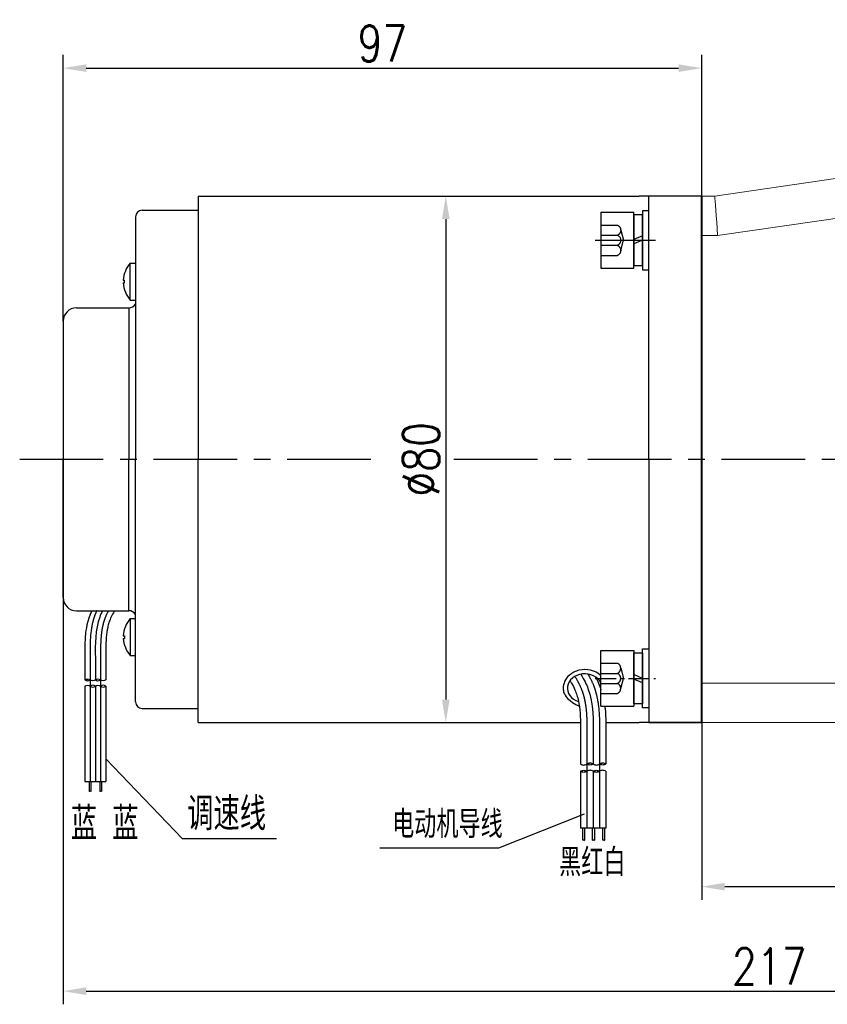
# Model space of a CAD drawing. Header units: inches. Extents: x -739 to 4096, y 9 to 1581.
# Tile 17 of 36: x 1867 to 1990, y 1046 to 1195. Entities that reach past the tile are written whole.
import ezdxf

# ---------------------------------------------------------------- set-up
doc = ezdxf.new("R2010")
doc.units = ezdxf.units.IN
doc.header["$LTSCALE"] = 10
doc.header["$MEASUREMENT"] = 0
doc.linetypes.add('CENTER', pattern=[10.16, 6.35, -1.27, 1.27, -1.27])
doc.linetypes.add('HIDDEN', pattern=[1.905, 1.27, -0.635])
for name, color, linetype in [('1轮廓实线层', 7, 'Continuous'), ('2细线层', 4, 'Continuous'), ('3中心线层', 1, 'CENTER'), ('4虚线层', 6, 'HIDDEN'), ('5剖面线层', 2, 'Continuous'), ('6文字层', 3, 'Continuous'), ('7标注层', 4, 'Continuous')]:
    doc.layers.add(name, color=color, linetype=linetype)
doc.layers.add('图层2', color=4, linetype='Continuous', lineweight=40)
doc.styles.add('PC_TEXTSTYLE', font='isocp.shx', dxfattribs={"width": 0.8, "bigfont": 'HZFS.SHX'})
doc.styles.add('TH_GBDIM', font='romans.shx', dxfattribs={"width": 0.8, "bigfont": 'gbcbig.shx'})
doc.dimstyles.new('TH_GBDIM', dxfattribs={"dimtxt": 3.5, "dimasz": 2.5, "dimexe": 2, "dimexo": 0, "dimgap": 1, "dimtad": 1, "dimdec": 4, "dimdsep": 46, "dimtxsty": 'TH_GBDIM', "dimcen": 0.09, "dimclrd": 4, "dimclre": 4, "dimclrt": 3, "dimadec": 0, "dimazin": 0, "dimtfac": 1, "dimtdec": 4, "dimtmove": 0, "dimatfit": 3, "dimfxl": 1, "dimtzin": 0, "dimarcsym": 0})
pattern_1 = [(45, (1804.6998, 922.9084), (1.436841, -1.436841), [])]
pattern_2 = [(45, (1802.7798, 922.9084), (1.436841, -1.436841), [])]

# ---------------------------------------------------------------- blocks, each defined once
blk = doc.blocks.new('*D191')
at = {"layer": '7标注层', "color": 4, "lineweight": -2, "transparency": 16777216}
for p, q in [((1970.8, 1168.69), (1970.8, 1061.77)), ((2050.8, 1094.61), (2050.8, 1061.77)), ((1974.3, 1063.77), (2047.3, 1063.77))]:
    blk.add_line(p, q, dxfattribs=at)
at = {"layer": '7标注层', "color": 4, "transparency": 16777216}
for points in [[(1974.3, 1064.35), (1974.3, 1063.18), (1970.8, 1063.77)], [(2047.3, 1064.35), (2047.3, 1063.18), (2050.8, 1063.77)]]:
    blk.add_solid(points, dxfattribs=at)
at = {"layer": 'Defpoints', "color": 0, "transparency": 16777216}
for p in [(1970.8, 1168.69), (2050.8, 1094.61), (2050.8, 1063.77)]:
    blk.add_point(p, dxfattribs=at)
at = {"layer": '7标注层', "color": 3, "transparency": 16777216, "insert": (2009.59, 1067.52), "char_height": 5.5, "attachment_point": 5, "style": 'TH_GBDIM'}
blk.add_mtext('80', dxfattribs=at)
blk = doc.blocks.new('*D192')
at = {"layer": '7标注层', "color": 4, "lineweight": -2, "transparency": 16777216}
for p, q in [((1873.8, 1149.69), (1873.8, 1190.12)), ((1970.8, 1168.69), (1970.8, 1190.12)), ((1877.3, 1188.12), (1967.3, 1188.12))]:
    blk.add_line(p, q, dxfattribs=at)
at = {"layer": '7标注层', "color": 4, "transparency": 16777216}
for points in [[(1877.3, 1188.7), (1877.3, 1187.54), (1873.8, 1188.12)], [(1967.3, 1188.7), (1967.3, 1187.54), (1970.8, 1188.12)]]:
    blk.add_solid(points, dxfattribs=at)
at = {"layer": 'Defpoints', "color": 0, "transparency": 16777216}
for p in [(1970.8, 1188.12), (1970.8, 1168.69), (1873.8, 1149.69)]:
    blk.add_point(p, dxfattribs=at)
at = {"layer": '7标注层', "color": 3, "transparency": 16777216, "insert": (1922.3, 1191.87), "char_height": 5.5, "attachment_point": 5, "style": 'TH_GBDIM'}
blk.add_mtext('97', dxfattribs=at)
blk = doc.blocks.new('*D193')
at = {"layer": '7标注层', "color": 4, "lineweight": -2, "transparency": 16777216}
for p, q in [((1925.8, 1168.69), (1933.92, 1168.69)), ((1931.92, 1165.19), (1931.92, 1092.19)), ((1925.8, 1088.69), (1933.92, 1088.69))]:
    blk.add_line(p, q, dxfattribs=at)
at = {"layer": '7标注层', "color": 4, "transparency": 16777216}
for points in [[(1931.34, 1165.19), (1932.51, 1165.19), (1931.92, 1168.69)], [(1931.34, 1092.19), (1932.51, 1092.19), (1931.92, 1088.69)]]:
    blk.add_solid(points, dxfattribs=at)
at = {"layer": 'Defpoints', "color": 0, "transparency": 16777216}
for p in [(1925.8, 1168.69), (1925.8, 1088.69), (1931.92, 1088.69)]:
    blk.add_point(p, dxfattribs=at)
at = {"layer": '7标注层', "color": 3, "transparency": 16777216, "insert": (1928.17, 1128.69), "char_height": 5.5, "attachment_point": 5, "rotation": 90, "style": 'TH_GBDIM'}
blk.add_mtext('{%%c80}{}{}', dxfattribs=at)
blk = doc.blocks.new('*D213')
at = {"layer": '7标注层', "color": 4, "lineweight": -2, "transparency": 16777216}
for p, q in [((1873.8, 1128.69), (1873.8, 1045.9)), ((2090.8, 1128.69), (2090.8, 1045.9)), ((1877.3, 1047.9), (2087.3, 1047.9))]:
    blk.add_line(p, q, dxfattribs=at)
at = {"layer": '7标注层', "color": 4, "transparency": 16777216}
for points in [[(1877.3, 1048.48), (1877.3, 1047.31), (1873.8, 1047.9)], [(2087.3, 1048.48), (2087.3, 1047.31), (2090.8, 1047.9)]]:
    blk.add_solid(points, dxfattribs=at)
at = {"layer": 'Defpoints', "color": 0, "transparency": 16777216}
for p in [(1873.8, 1128.69), (2090.8, 1128.69), (2090.8, 1047.9)]:
    blk.add_point(p, dxfattribs=at)
at = {"layer": '7标注层', "color": 3, "transparency": 16777216, "insert": (1981.06, 1051.65), "char_height": 5.5, "attachment_point": 5, "style": 'TH_GBDIM'}
blk.add_mtext('217', dxfattribs=at)
blk = doc.blocks.new('GB93_5_0.65_R')
at = {"layer": '1轮廓实线层'}
for p, q in [((3.85, 1.3), (-3.85, 1.3)), ((-3.85, 1.3), (-3.85, 0)), ((-3.85, 0), (3.85, 0)), ((0, 0), (-0.56, 1.3)), ((0.7, 0), (0.14, 1.3)), ((3.85, 0), (3.85, 1.3))]:
    blk.add_line(p, q, dxfattribs=at)
blk = doc.blocks.new('A$C2A8800F1')
at = {"layer": '1轮廓实线层'}
for p, q in [((7, 9.25), (6, 9.25)), ((6, 9.25), (6, 7.4)), ((7, 7.4), (7, 9.25)), ((6, 7.4), (6, 2.1)), ((7, 2.1), (7, 7.4)), ((6, 2.1), (6, 0.25)), ((7, 0.25), (7, 2.1)), ((6, 0.25), (7, 0.25))]:
    blk.add_line(p, q, dxfattribs=at)
at = {"layer": '1轮廓实线层', "rotation": 89.99999999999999}
blk.add_blockref('GB93_5_0.65_R', (6, 4.75), dxfattribs=at)
blk = doc.blocks.new('GB／T70.1M5M8')
at = {"layer": '1轮廓实线层'}
for p, q in [((0, -4.25), (0, 4.25)), ((0, 4.25), (5, 4.25)), ((5, 4.25), (5, -4.25)), ((0, -4.25), (5, -4.25))]:
    blk.add_line(p, q, dxfattribs=at)
at = {"layer": '4虚线层'}
for p, q in [((0, 2.29), (2.5, 2.29)), ((3, 1.53), (3.45, 0)), ((0, 0.76), (2.5, 0.76)), ((3, -1.53), (3.45, 0)), ((0, -0.76), (2.5, -0.76)), ((0, -2.29), (2.5, -2.29))]:
    blk.add_line(p, q, dxfattribs=at)
for centre in [(2.17, 1.53), (2.17, 0), (2.17, -1.53)]:
    blk.add_arc(centre, 0.833, 293.5487, 66.4513, dxfattribs=at)

msp = doc.modelspace()

# ---------------------------------------------------------------- hatches: boundary and pattern name
at = {"layer": '5剖面线层'}
h = msp.add_hatch(dxfattribs=at)
h.set_pattern_fill('ANSI31', color=256, scale=0.533333, angle=90, style=0)
h.set_pattern_definition([(45, (1753.9999, 962.2498), (1.197366, -1.197366), [])])
edge = h.paths.add_edge_path()
edge.add_spline(control_points=[(1877.885, 1095.168), (1877.751, 1095.235), (1877.485, 1095.368), (1877.218, 1095.235), (1877.085, 1095.168)], knot_values=[0, 0, 0, 0, 0.4216366, 0.8432732, 0.8432732, 0.8432732, 0.8432732], degree=3, periodic=0)
edge.add_spline(control_points=[(1877.085, 1095.168), (1877.218, 1095.101), (1877.485, 1094.968), (1877.751, 1095.101), (1877.885, 1095.168)], knot_values=[0, 0, 0, 0, 0.4216366, 0.8432732, 0.8432732, 0.8432732, 0.8432732], degree=3, periodic=0)
h = msp.add_hatch(dxfattribs=at)
h.set_pattern_fill('ANSI31', color=256, scale=0.533333, angle=90, style=0)
h.set_pattern_definition([(45, (1752.3999, 962.2498), (1.197366, -1.197366), [])])
edge = h.paths.add_edge_path()
edge.add_spline(control_points=[(1879.485, 1094.235), (1879.618, 1094.168), (1879.885, 1094.035), (1880.151, 1094.168), (1880.285, 1094.235)], knot_values=[0, 0, 0, 0, 0.4216366, 0.8432732, 0.8432732, 0.8432732, 0.8432732], degree=3, periodic=0)
edge.add_spline(control_points=[(1880.285, 1094.235), (1880.151, 1094.301), (1879.885, 1094.435), (1879.618, 1094.301), (1879.485, 1094.235)], knot_values=[0, 0, 0, 0, 0.4216366, 0.8432732, 0.8432732, 0.8432732, 0.8432732], degree=3, periodic=0)
h = msp.add_hatch(dxfattribs=at)
h.set_pattern_fill('ANSI31', color=256, scale=0.64, angle=90, style=0)
h.set_pattern_definition(pattern_2)
edge = h.paths.add_edge_path()
edge.add_spline(control_points=[(1953.362, 1081.29), (1953.202, 1081.21), (1952.882, 1081.05), (1952.562, 1081.21), (1952.402, 1081.29)], knot_values=[0, 0, 0, 0, 0.5059644, 1.0119289, 1.0119289, 1.0119289, 1.0119289], degree=3, periodic=0)
edge.add_spline(control_points=[(1952.402, 1081.29), (1952.562, 1081.37), (1952.882, 1081.53), (1953.202, 1081.37), (1953.362, 1081.29)], knot_values=[0, 0, 0, 0, 0.5059644, 1.0119289, 1.0119289, 1.0119289, 1.0119289], degree=3, periodic=0)
h = msp.add_hatch(dxfattribs=at)
h.set_pattern_fill('ANSI31', color=256, scale=0.64, angle=90, style=0)
h.set_pattern_definition(pattern_2)
edge = h.paths.add_edge_path()
edge.add_spline(control_points=[(1953.362, 1082.41), (1953.522, 1082.49), (1953.842, 1082.65), (1954.162, 1082.49), (1954.322, 1082.41)], knot_values=[0, 0, 0, 0, 0.5059644, 1.0119289, 1.0119289, 1.0119289, 1.0119289], degree=3, periodic=0)
edge.add_spline(control_points=[(1954.322, 1082.41), (1954.162, 1082.33), (1953.842, 1082.17), (1953.522, 1082.33), (1953.362, 1082.41)], knot_values=[0, 0, 0, 0, 0.5059644, 1.0119289, 1.0119289, 1.0119289, 1.0119289], degree=3, periodic=0)
h = msp.add_hatch(dxfattribs=at)
h.set_pattern_fill('ANSI31', color=256, scale=0.64, angle=90, style=0)
h.set_pattern_definition(pattern_1)
edge = h.paths.add_edge_path()
edge.add_spline(control_points=[(1955.282, 1081.29), (1955.122, 1081.21), (1954.802, 1081.05), (1954.482, 1081.21), (1954.322, 1081.29)], knot_values=[0, 0, 0, 0, 0.5059644, 1.0119289, 1.0119289, 1.0119289, 1.0119289], degree=3, periodic=0)
edge.add_spline(control_points=[(1954.322, 1081.29), (1954.482, 1081.37), (1954.802, 1081.53), (1955.122, 1081.37), (1955.282, 1081.29)], knot_values=[0, 0, 0, 0, 0.5059644, 1.0119289, 1.0119289, 1.0119289, 1.0119289], degree=3, periodic=0)
h = msp.add_hatch(dxfattribs=at)
h.set_pattern_fill('ANSI31', color=256, scale=0.64, angle=90, style=0)
h.set_pattern_definition(pattern_1)
edge = h.paths.add_edge_path()
edge.add_spline(control_points=[(1955.282, 1082.41), (1955.442, 1082.49), (1955.762, 1082.65), (1956.082, 1082.49), (1956.242, 1082.41)], knot_values=[0, 0, 0, 0, 0.5059644, 1.0119289, 1.0119289, 1.0119289, 1.0119289], degree=3, periodic=0)
edge.add_spline(control_points=[(1956.242, 1082.41), (1956.082, 1082.33), (1955.762, 1082.17), (1955.442, 1082.33), (1955.282, 1082.41)], knot_values=[0, 0, 0, 0, 0.5059644, 1.0119289, 1.0119289, 1.0119289, 1.0119289], degree=3, periodic=0)

# ---------------------------------------------------------------- linework, layer by layer
for p, q in [((1883.997, 1158.491), (1884.797, 1158.491)), ((1883.997, 1152.891), (1883.997, 1158.491)), ((1882.933, 1155.891), (1883.095, 1155.891)), ((1882.933, 1155.491), (1883.095, 1155.491)), ((1883.095, 1155.491), (1883.095, 1155.891)), ((1883.997, 1152.891), (1884.797, 1152.891)), ((1883.747, 1151.691), (1883.747, 1128.691)), ((1873.797, 1149.691), (1873.797, 1128.691)), ((1873.797, 1107.691), (1873.797, 1128.691)), ((1883.747, 1105.691), (1883.747, 1128.691)), ((1883.997, 1104.491), (1884.797, 1104.491)), ((1883.997, 1104.491), (1883.997, 1098.891)), ((1882.933, 1101.891), (1883.095, 1101.891)), ((1882.933, 1101.491), (1883.095, 1101.491)), ((1883.095, 1101.891), (1883.095, 1101.491)), ((1883.997, 1098.891), (1884.797, 1098.891)), ((1962.797, 1088.691), (1970.797, 1088.691))]:
    msp.add_line(p, q)
at = {"color": 4}
for p, q in [((1906.21, 1071.03), (1891.9, 1071.03)), ((1939.908, 1069.618), (1921.9, 1069.618))]:
    msp.add_line(p, q, dxfattribs=at)
for centre, radius, start, end in [((1887.131, 1155.691), 4.202, 138.21928, 177.27218), ((1887.131, 1155.691), 4.202, 182.72782, 221.78072), ((1883.747, 1152.941), 1.25, 270, 327.14012), ((1875.797, 1149.691), 2, 90, 180), ((1875.797, 1107.691), 2, 180, 270), ((1883.747, 1104.441), 1.25, 32.85988, 90), ((1887.131, 1101.691), 4.202, 138.21928, 177.27218), ((1887.131, 1101.691), 4.202, 182.72782, 221.78072)]:
    msp.add_arc(centre, radius, start, end)
msp.add_ellipse((1953.05, 1093.926), major_axis=(2.645, 0), ratio=0.8210669, start_param=0.3893775, end_param=4.3399555)
for points in [[(1875.797, 1151.691), (1883.747, 1151.691)], [(1875.797, 1105.691), (1883.747, 1105.691)]]:
    msp.add_open_spline(points, degree=1)
msp.add_open_spline([(1955.497, 1095.805), (1955.349, 1095.946), (1955.186, 1096.073), (1954.684, 1096.392), (1954.316, 1096.544), (1953.369, 1096.768), (1952.769, 1096.771), (1951.641, 1096.516), (1951.114, 1096.257), (1950.392, 1095.623), (1950.146, 1095.3), (1949.841, 1094.621), (1949.765, 1094.274), (1949.765, 1093.926), (1949.765, 1093.682), (1949.802, 1093.438), (1949.965, 1092.909), (1950.627, 1091.821), (1952.211, 1091.198)], degree=3, knots=[3.8520115, 3.8520115, 3.8520115, 3.8520115, 4.0543722, 4.0543722, 4.4314523, 4.4314523, 4.9815414, 4.9815414, 5.5316305, 5.5316305, 5.9295236, 5.9295236, 6.2831853, 6.2831853, 6.2831853, 6.5312098, 6.5312098, 6.8439632, 6.8439632, 6.8439632, 6.8439632])
at = {"layer": '1轮廓实线层', "color": 7, "linetype": 'Continuous', "lineweight": 15}
for p, q in [((1972.797, 1168.691), (2010.797, 1174.191)), ((1970.797, 1168.691), (1972.797, 1168.691)), ((2015.797, 1168.852), (1973.229, 1162.691)), ((1973.229, 1162.691), (1970.797, 1162.691)), ((1970.797, 1094.691), (2009.797, 1094.691)), ((2009.797, 1088.691), (1970.797, 1088.691))]:
    msp.add_line(p, q, dxfattribs=at)
at = {"layer": '1轮廓实线层'}
for p, q in [((1894.297, 1168.691), (1894.297, 1128.691)), ((1970.797, 1168.691), (1961.297, 1168.691)), ((1962.797, 1128.691), (1962.797, 1168.691)), ((1962.797, 1128.691), (1962.797, 1168.691)), ((1884.797, 1165.541), (1884.797, 1128.691)), ((1884.797, 1160.191), (1884.797, 1128.691)), ((1884.797, 1091.841), (1884.797, 1128.691)), ((1884.797, 1097.191), (1884.797, 1128.691)), ((1894.297, 1088.691), (1894.297, 1128.691)), ((1962.797, 1128.691), (1962.797, 1088.691)), ((1877.085, 1098.473), (1877.085, 1095.168)), ((1878.685, 1098.473), (1878.685, 1095.168)), ((1880.285, 1098.473), (1880.285, 1095.168)), ((1877.085, 1094.235), (1877.085, 1079.75)), ((1878.685, 1094.235), (1878.685, 1079.75)), ((1880.285, 1094.235), (1880.285, 1079.75)), ((1970.797, 1094.691), (1970.797, 1088.691)), ((1970.797, 1094.691), (1970.797, 1088.691)), ((1970.797, 1088.691), (1961.297, 1088.691)), ((1970.797, 1088.691), (1961.297, 1088.691)), ((1970.797, 1088.691), (1961.297, 1088.691)), ((1952.402, 1086.376), (1952.402, 1082.41)), ((1954.322, 1086.376), (1954.322, 1082.41)), ((1956.242, 1086.376), (1956.242, 1082.41)), ((1952.402, 1081.29), (1952.402, 1072.641)), ((1954.322, 1081.29), (1954.322, 1072.641)), ((1956.242, 1081.29), (1956.242, 1072.641)), ((1877.085, 1079.75), (1880.285, 1079.75)), ((1877.737, 1079.75), (1877.737, 1078.24)), ((1878.004, 1079.75), (1878.004, 1078.24)), ((1879.355, 1079.75), (1879.355, 1078.24)), ((1879.622, 1079.75), (1879.622, 1078.24)), ((1956.242, 1072.641), (1952.402, 1072.641)), ((1952.689, 1072.641), (1952.689, 1070.83)), ((1953.009, 1072.641), (1953.009, 1070.83)), ((1954.17, 1072.641), (1954.17, 1070.83)), ((1954.517, 1072.641), (1954.517, 1070.83)), ((1955.72, 1072.641), (1955.72, 1070.83)), ((1956.04, 1072.641), (1956.04, 1070.83))]:
    msp.add_line(p, q, dxfattribs=at)
at = {"layer": '1轮廓实线层', "color": 7}
msp.add_line((1970.797, 1088.691), (1970.797, 1091.691), dxfattribs=at)
msp.add_line((1970.797, 1088.691), (1970.797, 1091.691), dxfattribs=at)
at = {"layer": '1轮廓实线层', "color": 7, "linetype": 'Continuous', "lineweight": 15, "flags": 128}
msp.add_lwpolyline([(1972.797, 1168.691), (1972.803, 1168.599), (1972.823, 1168.329), (1972.855, 1167.887), (1972.898, 1167.287), (1972.951, 1166.547), (1973.013, 1165.691), (1973.081, 1164.743), (1973.154, 1163.733), (1973.229, 1162.691)], dxfattribs=at)
at = {"layer": '1轮廓实线层'}
for centre, start, end in [((1885.797, 1165.541), 90, 180), ((1885.797, 1091.841), 180, 270)]:
    msp.add_arc(centre, 1, start, end, dxfattribs=at)
for points, degree in [([(1894.297, 1168.691), (1957.303, 1168.691)], 1), ([(1957.303, 1168.691), (1961.297, 1168.691)], 1), ([(1885.797, 1166.541), (1894.297, 1166.541)], 1), ([(1954.641, 1095.661), (1955.006, 1095.018), (1955.285, 1094.339), (1955.497, 1093.696)], 3), ([(1885.797, 1090.841), (1894.297, 1090.841)], 1), ([(1894.297, 1088.691), (1952.402, 1088.691)], 1), ([(1954.319, 1088.691), (1954.322, 1088.691)], 1), ([(1956.24, 1088.691), (1957.303, 1088.691)], 1), ([(1956.24, 1088.691), (1957.303, 1088.691)], 1), ([(1957.303, 1088.691), (1961.297, 1088.691)], 1), ([(1957.303, 1088.691), (1961.297, 1088.691)], 1)]:
    msp.add_open_spline(points, degree=degree, dxfattribs=at)
for points, knots in [([(1878.149, 1105.691), (1877.436, 1104.186), (1877.224, 1102.595), (1877.068, 1100.99), (1877.073, 1099.816), (1877.083, 1098.611), (1877.084, 1098.535), (1877.085, 1098.459)], [12.8439311, 12.8439311, 12.8439311, 12.8439311, 14.9654114, 14.9654114, 21.0765947, 21.0765947, 21.4886171, 21.4886171, 21.4886171, 21.4886171]), ([(1879.777, 1105.691), (1879.6, 1105.341), (1878.644, 1103.156), (1878.666, 1100.637), (1878.685, 1098.473)], [7.7809473, 7.7809473, 7.7809473, 7.7809473, 9.7079115, 21.4886171, 21.4886171, 21.4886171, 21.4886171]), ([(1881.638, 1105.691), (1881.524, 1105.561), (1881.471, 1105.469), (1881.261, 1105.095), (1881.12, 1104.816), (1880.904, 1104.317), (1880.823, 1104.099), (1880.679, 1103.643), (1880.618, 1103.408), (1880.459, 1102.677), (1880.389, 1102.158), (1880.302, 1101.065), (1880.285, 1100.492), (1880.276, 1099.439), (1880.28, 1098.967), (1880.285, 1098.486)], [5.9841875, 5.9841875, 5.9841875, 5.9841875, 6.6664417, 6.6664417, 8.7718044, 8.7718044, 10.4554113, 10.4554113, 12.1390182, 12.1390182, 15.506232, 15.506232, 18.8734458, 18.8734458, 21.4886171, 21.4886171, 21.4886171, 21.4886171]), ([(1950.778, 1095.038), (1950.914, 1094.882), (1950.978, 1094.772), (1951.23, 1094.323), (1951.399, 1093.988), (1951.658, 1093.389), (1951.756, 1093.127), (1951.928, 1092.581), (1952.002, 1092.298), (1952.192, 1091.421), (1952.276, 1090.798), (1952.381, 1089.487), (1952.401, 1088.799), (1952.411, 1087.536), (1952.407, 1086.969), (1952.402, 1086.393)], [5.9841875, 5.9841875, 5.9841875, 5.9841875, 6.6664417, 6.6664417, 8.7718044, 8.7718044, 10.4554113, 10.4554113, 12.1390182, 12.1390182, 15.506232, 15.506232, 18.8734458, 18.8734458, 21.4886171, 21.4886171, 21.4886171, 21.4886171]), ([(1952.463, 1096.043), (1952.98, 1095.143), (1954.373, 1092.302), (1954.344, 1088.974), (1954.322, 1086.376)], [6.3976843, 6.3976843, 6.3976843, 6.3976843, 9.7079115, 21.4886171, 21.4886171, 21.4886171, 21.4886171]), ([(1956.082, 1091.167), (1956.102, 1091.021), (1956.115, 1090.906), (1956.261, 1089.397), (1956.255, 1087.988), (1956.243, 1086.541), (1956.242, 1086.45), (1956.241, 1086.36)], [14.6263781, 14.6263781, 14.6263781, 14.6263781, 14.9654114, 14.9654114, 21.0765947, 21.0765947, 21.4886171, 21.4886171, 21.4886171, 21.4886171])]:
    msp.add_open_spline(points, degree=3, knots=knots, dxfattribs=at)
for points in [[(1877.885, 1095.168), (1877.485, 1095.301), (1877.085, 1095.168)], [(1877.085, 1095.168), (1877.485, 1095.035), (1877.885, 1095.168)], [(1878.685, 1095.168), (1878.285, 1095.035), (1877.885, 1095.168)], [(1879.485, 1095.168), (1879.085, 1095.301), (1878.685, 1095.168)], [(1878.685, 1095.168), (1879.085, 1095.035), (1879.485, 1095.168)], [(1880.285, 1095.168), (1879.885, 1095.035), (1879.485, 1095.168)], [(1877.085, 1094.235), (1877.485, 1094.368), (1877.885, 1094.235)], [(1878.685, 1094.235), (1878.285, 1094.368), (1877.885, 1094.235)], [(1877.885, 1094.235), (1878.285, 1094.101), (1878.685, 1094.235)], [(1878.685, 1094.235), (1879.085, 1094.368), (1879.485, 1094.235)], [(1880.285, 1094.235), (1879.885, 1094.368), (1879.485, 1094.235)], [(1879.485, 1094.235), (1879.885, 1094.101), (1880.285, 1094.235)], [(1952.402, 1082.41), (1952.882, 1082.25), (1953.362, 1082.41)], [(1953.362, 1082.41), (1953.842, 1082.57), (1954.322, 1082.41)], [(1954.322, 1082.41), (1953.842, 1082.25), (1953.362, 1082.41)], [(1954.322, 1082.41), (1954.802, 1082.25), (1955.282, 1082.41)], [(1955.282, 1082.41), (1955.762, 1082.57), (1956.242, 1082.41)], [(1956.242, 1082.41), (1955.762, 1082.25), (1955.282, 1082.41)], [(1952.402, 1081.29), (1952.882, 1081.45), (1953.362, 1081.29)], [(1953.362, 1081.29), (1952.882, 1081.13), (1952.402, 1081.29)], [(1954.322, 1081.29), (1953.842, 1081.45), (1953.362, 1081.29)], [(1954.322, 1081.29), (1954.802, 1081.45), (1955.282, 1081.29)], [(1955.282, 1081.29), (1954.802, 1081.13), (1954.322, 1081.29)], [(1956.242, 1081.29), (1955.762, 1081.45), (1955.282, 1081.29)]]:
    msp.add_spline(points, degree=3, dxfattribs=at)
at = {"layer": '2细线层'}
for points in [[(1878.004, 1078.24), (1877.877, 1078.268), (1877.76, 1078.214), (1877.737, 1078.24)], [(1879.622, 1078.24), (1879.495, 1078.268), (1879.378, 1078.214), (1879.355, 1078.24)], [(1952.689, 1070.83), (1952.841, 1070.862), (1952.982, 1070.798), (1953.009, 1070.83)], [(1954.17, 1070.83), (1954.349, 1070.862), (1954.489, 1070.798), (1954.517, 1070.83)], [(1955.72, 1070.83), (1955.872, 1070.862), (1956.012, 1070.798), (1956.04, 1070.83)]]:
    msp.add_spline(points, degree=3, dxfattribs=at)
at = {"layer": '3中心线层', "ltscale": 0.2}
for p, q in [((1954.624, 1161.965), (1963.808, 1161.965)), ((1867.191, 1128.691), (1922.172, 1128.691)), ((1933.172, 1128.691), (2005.989, 1128.691))]:
    msp.add_line(p, q, dxfattribs=at)
at = {"layer": '3中心线层'}
for p, q in [((1877.885, 1098.473), (1877.885, 1095.168)), ((1879.485, 1098.473), (1879.485, 1095.168)), ((1877.885, 1095.168), (1877.885, 1079.75)), ((1879.485, 1095.168), (1879.485, 1079.75)), ((1953.362, 1086.376), (1953.362, 1082.41)), ((1955.282, 1086.376), (1955.282, 1082.41)), ((1953.362, 1082.41), (1953.362, 1072.641)), ((1955.282, 1082.41), (1955.282, 1072.641))]:
    msp.add_line(p, q, dxfattribs=at)
at = {"layer": '3中心线层', "ltscale": 0.05}
msp.add_line((1954.624, 1095.417), (1963.808, 1095.417), dxfattribs=at)
at = {"layer": '3中心线层'}
for points, knots in [([(1878.894, 1105.691), (1878.795, 1105.489), (1878.722, 1105.316), (1878.573, 1104.931), (1878.5, 1104.718), (1878.37, 1104.292), (1878.313, 1104.078), (1878.161, 1103.431), (1878.086, 1102.996), (1877.913, 1101.631), (1877.883, 1100.694), (1877.877, 1099.33), (1877.881, 1098.896), (1877.885, 1098.466)], [8.4452624, 8.4452624, 8.4452624, 8.4452624, 9.4389375, 9.4389375, 10.6170295, 10.6170295, 11.7951215, 11.7951215, 14.1513055, 14.1513055, 19.1468511, 19.1468511, 21.4886171, 21.4886171, 21.4886171, 21.4886171]), ([(1880.696, 1105.723), (1880.631, 1105.607), (1880.575, 1105.501), (1880.327, 1105.018), (1880.165, 1104.64), (1879.967, 1104.052), (1879.909, 1103.853), (1879.805, 1103.443), (1879.76, 1103.235), (1879.618, 1102.466), (1879.556, 1101.883), (1879.486, 1100.683), (1879.477, 1100.066), (1879.479, 1099.12), (1879.482, 1098.801), (1879.485, 1098.48)], [6.7988095, 6.7988095, 6.7988095, 6.7988095, 7.5315901, 7.5315901, 10.1458814, 10.1458814, 11.4683917, 11.4683917, 12.790902, 12.790902, 16.2669826, 16.2669826, 19.7430632, 19.7430632, 21.4886171, 21.4886171, 21.4886171, 21.4886171]), ([(1951.542, 1095.71), (1951.805, 1095.266), (1951.969, 1094.975), (1952.35, 1094.23), (1952.545, 1093.777), (1952.783, 1093.072), (1952.853, 1092.832), (1952.977, 1092.341), (1953.032, 1092.091), (1953.202, 1091.168), (1953.276, 1090.468), (1953.36, 1089.028), (1953.37, 1088.288), (1953.368, 1087.153), (1953.365, 1086.77), (1953.362, 1086.384)], [5.8469386, 5.8469386, 5.8469386, 5.8469386, 7.5315901, 7.5315901, 10.1458814, 10.1458814, 11.4683917, 11.4683917, 12.790902, 12.790902, 16.2669826, 16.2669826, 19.7430632, 19.7430632, 21.4886171, 21.4886171, 21.4886171, 21.4886171]), ([(1953.495, 1096.066), (1953.98, 1095.269), (1954.184, 1094.831), (1954.455, 1094.126), (1954.543, 1093.871), (1954.699, 1093.36), (1954.768, 1093.102), (1954.95, 1092.326), (1955.04, 1091.804), (1955.247, 1090.166), (1955.284, 1089.042), (1955.291, 1087.405), (1955.286, 1086.884), (1955.282, 1086.368)], [7.3040811, 7.3040811, 7.3040811, 7.3040811, 9.4389375, 9.4389375, 10.6170295, 10.6170295, 11.7951215, 11.7951215, 14.1513055, 14.1513055, 19.1468511, 19.1468511, 21.4886171, 21.4886171, 21.4886171, 21.4886171])]:
    msp.add_open_spline(points, degree=3, knots=knots, dxfattribs=at)
at = {"layer": '7标注层'}
for points in [[(1880.285, 1083.202), (1891.9, 1071.03)], [(1952.953, 1074.767), (1939.908, 1069.618)]]:
    msp.add_lwpolyline(points, dxfattribs=at)
at = {"layer": '图层2', "color": 0}
for p in [(1970.797, 1168.691), (1970.797, 1168.691), (1970.797, 1099.717), (1970.797, 1099.716)]:
    msp.add_line(p, (1970.797, 1088.691), dxfattribs=at)

# ---------------------------------------------------------------- block references
at = {"layer": '1轮廓实线层', "xscale": -1, "rotation": 180}
for name, p in [('GB／T70.1M5M8', (1955.497, 1161.965)), ('A$C2A8800F1', (1955.797, 1100.167))]:
    msp.add_blockref(name, p, dxfattribs=at)
at = {"layer": '1轮廓实线层'}
for name, p in [('A$C2A8800F1', (1955.797, 1157.215)), ('A$C2A8800F1', (1955.797, 1157.215)), ('GB／T70.1M5M8', (1955.497, 1095.417))]:
    msp.add_blockref(name, p, dxfattribs=at)

# ---------------------------------------------------------------- texts
at = {"layer": '6文字层', "color": 7, "attachment_point": 1, "style": 'PC_TEXTSTYLE'}
for s, insert, char_height, width in [('{\\C3;调速线}', (1892.631, 1077.327), 5, 15.52089), ('{\\C3;蓝 蓝}', (1874.967, 1075.849), 5, 12.15509), ('{\\C3;黑红白}', (1949.148, 1069.566), 4.2, 11.6689)]:
    msp.add_mtext(s, dxfattribs=dict(at, insert=insert, char_height=char_height, width=width))
at = {"layer": '6文字层', "insert": (1940.574, 1075.346), "char_height": 4.2, "width": 19.03537, "attachment_point": 3, "style": 'PC_TEXTSTYLE'}
msp.add_mtext('{\\C3;电动机导线}', dxfattribs=at)

# ---------------------------------------------------------------- dimensions: what is measured, and where the dimension line sits
at = {"layer": '7标注层'}
for base, p1, p2, picture, middle in [((1970.797, 1188.12), (1873.797, 1149.691), (1970.797, 1168.691), '*D192', (1922.297, 1188.12)), ((2050.796, 1063.768), (1970.797, 1168.691), (2050.796, 1094.608), '*D191', (2009.595, 1063.768)), ((2090.797, 1047.896), (1873.797, 1128.691), (2090.797, 1128.691), '*D213', (1981.062, 1047.896))]:
    dim = msp.add_linear_dim(base=base, p1=p1, p2=p2, dimstyle='TH_GBDIM', override={"dimtxt": 5.5, "dimasz": 3.5, "dimgap": 1, "dimtad": 1, "dimjust": 0, "dimdec": 1, "dimlfac": 1, "dimse1": 0, "dimse2": 0, "dimsd1": 0, "dimsd2": 0, "dimadec": 1}, dxfattribs=at)
    dim.commit()
    dim.dimension.update_dxf_attribs({"geometry": picture, "text_midpoint": middle, "dimtype": 160})
dim = msp.add_linear_dim(base=(1931.922, 1088.691), p1=(1925.8, 1168.691), p2=(1925.8, 1088.691), angle=90, text='{%%c<>}{}{}', dimstyle='TH_GBDIM', override={"dimtxt": 5.5, "dimasz": 3.5, "dimdec": 1, "dimadec": 1}, dxfattribs=at)
dim.commit()
dim.dimension.update_dxf_attribs({"geometry": '*D193', "text_midpoint": (1928.172, 1128.691)})

doc.saveas('drawing.dxf')
